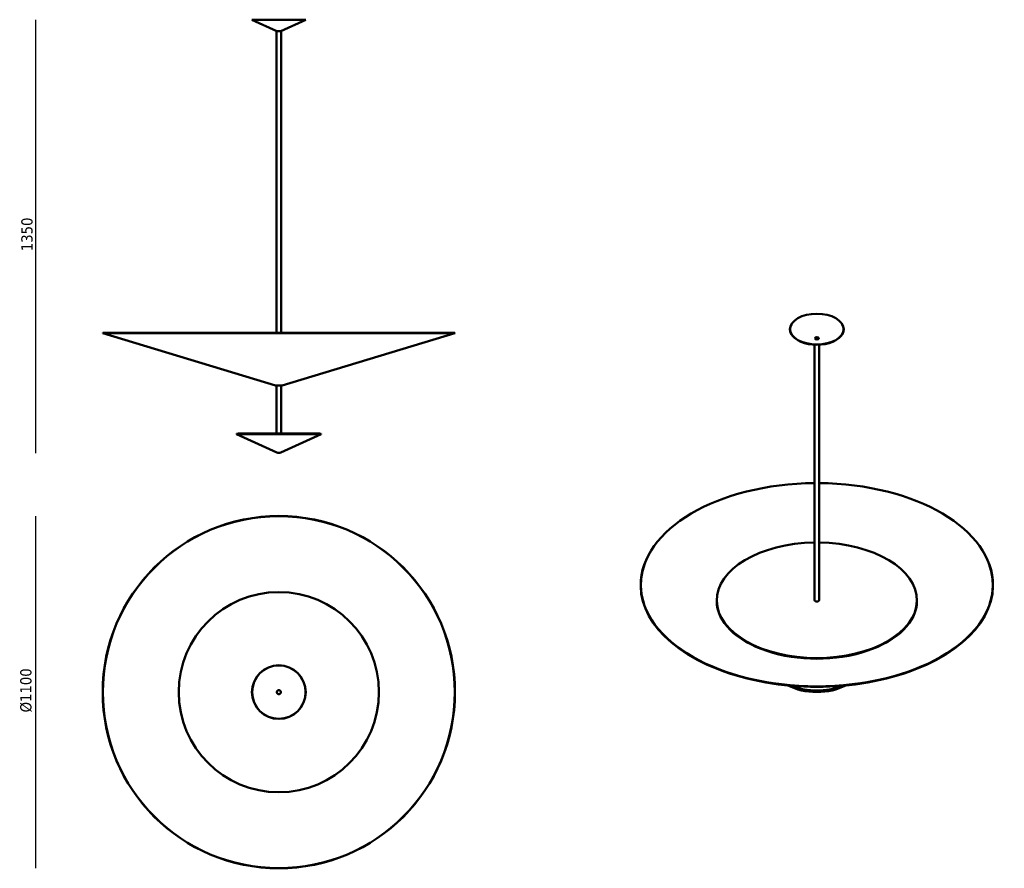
# Model space of a CAD drawing. Header units: millimetres. Extents: x 516 to 3590, y 137 to 2787.
import ezdxf

# ---------------------------------------------------------------- set-up
doc = ezdxf.new("R2010")
doc.units = ezdxf.units.MM
doc.header["$LTSCALE"] = 10
doc.layers.add('Quota (ISO)', color=7, linetype='Continuous', lineweight=25)
doc.layers.add('Visibile (ISO)', color=7, linetype='Continuous', lineweight=50)
doc.styles.add('Testo nota (ISO)', font='tahoma.ttf')
doc.dimstyles.new('Default (ISO)', dxfattribs={"dimscale": 10, "dimtxt": 3.5, "dimasz": 2.5, "dimexe": 3.175, "dimexo": 0, "dimgap": 0.762, "dimtad": 1, "dimrnd": 1e-08, "dimzin": 0, "dimtxsty": 'Testo nota (ISO)', "dimcen": 0.09, "dimdle": 10, "dimclrd": 256, "dimclre": 256, "dimclrt": 256, "dimazin": 0, "dimtfac": 1.001486, "dimtmove": 0, "dimatfit": 3, "dimfxl": 1, "dimtolj": 1, "dimtzin": 0, "dimlwd": -1, "dimlwe": -1, "dimarcsym": 0})

# ---------------------------------------------------------------- blocks, each defined once
blk = doc.blocks.new('*D3')
at = {"layer": 'Defpoints', "color": 0, "transparency": 16777216}
for p in [(1324.7, 2786), (564.7, 1434), (1324.7, 1434)]:
    blk.add_point(p, dxfattribs=at)
at = {"layer": 'Quota (ISO)', "transparency": 16777216}
blk.add_line((564.7, 2786), (564.7, 1434), dxfattribs=at)
at = {"layer": 'Quota (ISO)', "transparency": 16777216, "insert": (520.6, 2050.9), "char_height": 35, "attachment_point": 1, "rotation": 90, "style": 'Testo nota (ISO)'}
blk.add_mtext('\\A1; \\fTahoma|b0|i0;\\H35.0000;1350', dxfattribs=at)
blk = doc.blocks.new('_None')
blk = doc.blocks.new('*D5')
at = {"layer": 'Defpoints', "color": 0, "transparency": 16777216}
for p in [(1324.7, 1236.9), (564.7, 137.3), (1324.7, 137.3)]:
    blk.add_point(p, dxfattribs=at)
at = {"layer": 'Quota (ISO)', "transparency": 16777216}
blk.add_line((564.7, 1236.9), (564.7, 137.3), dxfattribs=at)
at = {"layer": 'Quota (ISO)', "transparency": 16777216, "insert": (517.2, 611), "char_height": 35, "attachment_point": 1, "rotation": 90, "style": 'Testo nota (ISO)'}
blk.add_mtext('\\A1; \\fTahoma|b0|i0;\\H35.0000;Ø1100', dxfattribs=at)

msp = doc.modelspace()

# ---------------------------------------------------------------- linework, layer by layer
at = {"layer": 'Visibile (ISO)'}
for p, q in [((1241.257, 2786.899), (1240.842, 2785.989)), ((1408.482, 2785.989), (1240.842, 2785.989)), ((1318.162, 2750.752), (1240.842, 2785.989)), ((1408.068, 2786.899), (1241.257, 2786.899)), ((1331.162, 2750.752), (1408.482, 2785.989)), ((1408.068, 2786.899), (1408.482, 2785.989)), ((1317.662, 2750.752), (1331.662, 2750.752)), ((1317.662, 2750.752), (1317.662, 1809.404)), ((1331.662, 2750.752), (1331.662, 1809.404)), ((2925.476, 1836.326), (2925.084, 1835.66)), ((3083.388, 1836.326), (3083.781, 1835.66)), ((775.096, 1809.404), (774.662, 1807.968)), ((774.662, 1807.968), (1874.662, 1807.968)), ((1314.087, 1645.106), (774.662, 1807.968)), ((775.096, 1809.404), (1874.229, 1809.404)), ((1335.237, 1645.106), (1874.662, 1807.968)), ((1874.229, 1809.404), (1874.662, 1807.968)), ((2997.932, 1792.192), (2997.932, 1792.215)), ((3010.932, 1792.192), (3010.932, 1792.215)), ((2997.432, 1771.841), (2997.432, 974.105)), ((3011.432, 1771.841), (3011.432, 974.105)), ((1334.515, 1644.999), (1314.81, 1644.999)), ((1317.662, 1644.999), (1317.662, 1494.999)), ((1331.662, 1644.999), (1331.662, 1494.999)), ((1192.784, 1494.299), (1192.162, 1492.934)), ((1192.162, 1492.934), (1457.162, 1492.934)), ((1318.442, 1435.385), (1192.162, 1492.934)), ((1192.784, 1494.299), (1456.54, 1494.299)), ((1452.162, 1494.999), (1197.162, 1494.999)), ((1197.162, 1494.299), (1197.162, 1494.999)), ((1330.883, 1435.385), (1457.162, 1492.934)), ((1452.162, 1494.299), (1452.162, 1494.999)), ((1456.54, 1494.299), (1457.162, 1492.934)), ((2467.536, 1090.425), (2467.112, 1089.306)), ((3541.329, 1090.425), (3541.753, 1089.306)), ((2691.932, 972.064), (2691.932, 974.105)), ((3316.932, 972.064), (3316.932, 974.105))]:
    msp.add_line(p, q, dxfattribs=at)
for radius in [550, 549.566, 312.5, 83.82, 83.405, 6.5]:
    msp.add_circle((1324.662, 687.302), radius, dxfattribs=at)
for centre, radius, start, end in [((1314.81, 1647.499), 2.5, 253.2, 270), ((1334.515, 1647.499), 2.5, 270, 286.8), ((1324.662, 1449.034), 15, 245.5, 294.5)]:
    msp.add_arc(centre, radius, start, end, dxfattribs=at)
for centre, major_axis in [((3004.432, 1820.808), (-83.405, 0)), ((3004.432, 1792.215), (-6.5, 0))]:
    msp.add_ellipse(centre, major_axis=major_axis, ratio=0.57735027, dxfattribs=at)
for centre, major_axis, start_param, end_param in [((3004.432, 1820.065), (-83.82, 0), 5.95508302, 9.75288024), ((3004.432, 1792.192), (-6.5, 0), 0, 3.14159265), ((3004.432, 1022.687), (549.566, 0), 1.58353398, 7.84124398), ((3004.432, 974.105), (-312.5, 0), 4.73479085, 10.97317241), ((3004.432, 1021.514), (550, 0), 2.92644864, 6.49832932), ((3004.432, 972.064), (312.5, 0), 3.14159265, 6.28318531), ((3004.432, 974.105), (7, 0), 3.14159265, 6.28318531), ((3004.432, 764.29), (-132.5, 0), 0.82160592, 2.31998674), ((3004.432, 765.405), (-131.878, 0), 0.85560881, 2.28598384), ((3004.432, 763.935), (-127.5, 0), 0.87339089, 2.26820176), ((3004.432, 765.976), (127.5, 0), 4.06967897, 5.35509899)]:
    msp.add_ellipse(centre, major_axis=major_axis, ratio=0.57735027, start_param=start_param, end_param=end_param, dxfattribs=at)

# ---------------------------------------------------------------- dimensions: what is measured, and where the dimension line sits
at = {"layer": 'Quota (ISO)'}
for base, p1, p2, angle, text, picture, middle in [((564.662, 1434.034), (1324.662, 2785.989), (1324.662, 1434.034), 270, ' \\fTahoma|b0|i0;\\H35.0000;1350', '*D3', (564.662, 2110.012)), ((564.662, 137.302), (1324.662, 1236.868), (1324.662, 137.302), 90, ' \\fTahoma|b0|i0;\\H35.0000;Ø1100', '*D5', (564.662, 687.085))]:
    dim = msp.add_linear_dim(base=base, p1=p1, p2=p2, angle=angle, text=text, dimstyle='Default (ISO)', override={"dimgap": 0.762, "dimdec": 2, "dimblk1": 'None', "dimblk2": 'None', "dimsah": 1, "dimdle": 0, "dimse1": 1, "dimse2": 1, "dimtol": 0, "dimlim": 0, "dimtp": 0, "dimtm": 0, "dimtdec": 2, "dimtofl": 0, "dimatfit": 1}, dxfattribs=at)
    dim.commit()
    dim.dimension.update_dxf_attribs({"geometry": picture, "text_midpoint": middle, "dimtype": 160})

doc.saveas('drawing.dxf')
